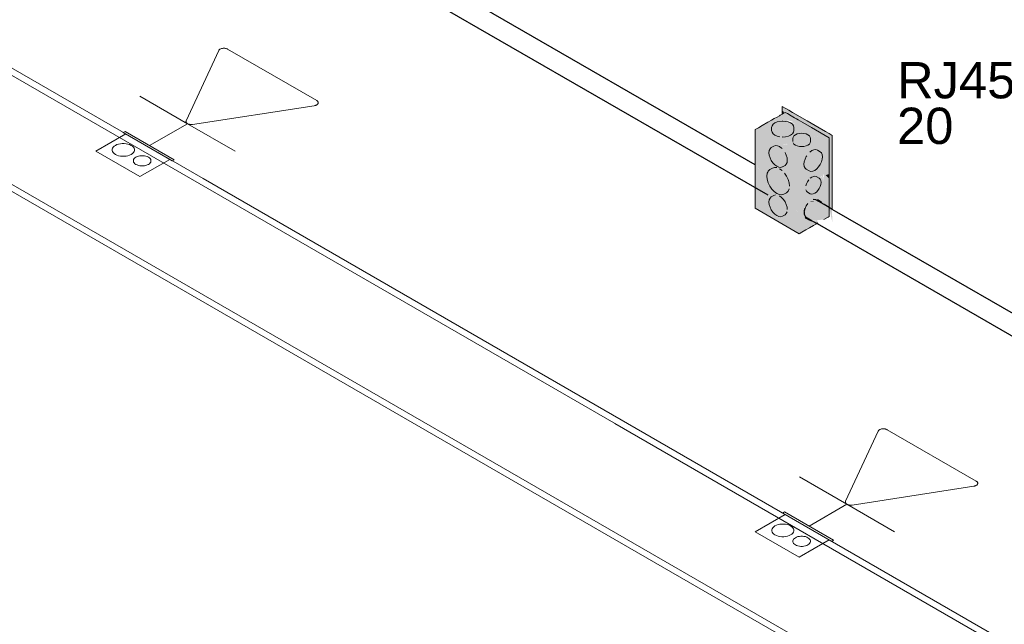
# Model space of a CAD drawing. Header units: millimetres. Extents: x 4476663 to 4477054, y -30323851 to -30323414.
# Tile 7 of 256: x 4476923.77 to 4476929.19, y -30323839.74 to -30323836.41. Entities that reach past the tile are written whole.
import ezdxf

# ---------------------------------------------------------------- set-up
doc = ezdxf.new("R2010")
doc.units = ezdxf.units.MM
doc.linetypes.add('NULL', pattern=[0])
for name, color, linetype, lineweight in [('CE-Caixa', 9, 'Continuous', 18), ('CE-Condutos (Baixa)', 6, 'Continuous', 25), ('CE-PT Dados', 7, 'Continuous', 5), ('IFC-Caixa de passagem-Contorno', 44, 'Continuous', 5), ('IFC-Parede padrão-Contorno', 44, 'Continuous', 5), ('Textos', 7, 'Continuous', 9)]:
    doc.layers.add(name, color=color, linetype=linetype, lineweight=lineweight)
doc.styles.add('ARIAL', font='arial.ttf')

msp = doc.modelspace()

# ---------------------------------------------------------------- hatches: boundary and pattern name
at = {"layer": 'CE-Caixa', "linetype": 'Continuous'}
for points in [[(4476927.966, -30323836.9066), (4476928.2257, -30323837.0557), (4476928.2257, -30323837.0825), (4476928.2432, -30323837.0435), (4476927.966, -30323836.8835)], [(4476927.9832, -30323836.9165), (4476927.8187, -30323837.0115), (4476927.966, -30323837.0278), (4476927.9153, -30323836.9852), (4476927.9237, -30323836.9777), (4476927.9526, -30323836.9639), (4476928.0008, -30323836.9696), (4476928.0198, -30323836.98), (4476928.04, -30323836.9794), (4476928.025, -30323836.9719), (4476928.0031, -30323836.9674), (4476927.9901, -30323836.9576), (4476928.0242, -30323836.9681), (4476928.0259, -30323836.9756), (4476928.0401, -30323836.979), (4476928.0274, -30323836.9814), (4476928.0267, -30323836.9874), (4476927.966, -30323837.0278), (4476928.2257, -30323837.0565)], [(4476927.9768, -30323836.9202), (4476927.9742, -30323836.9113), (4476927.966, -30323836.9066)], [(4476927.9681, -30323836.9253), (4476927.9768, -30323836.9202), (4476927.9661, -30323836.9067)], [(4476927.8187, -30323837.0115), (4476927.966, -30323837.0966), (4476927.9931, -30323837.0924), (4476927.966, -30323837.0778), (4476927.964, -30323837.0793), (4476927.9852, -30323837.0879), (4476928.0783, -30323837.1416), (4476928.2257, -30323837.0565), (4476928.0994, -30323837.0426), (4476928.085, -30323837.0437), (4476928.0363, -30323837.0392), (4476928.0994, -30323837.0426), (4476928.0297, -30323837.0349), (4476928.0216, -30323837.0427), (4476928.0312, -30323837.0477), (4476928.0552, -30323837.0753), (4476928.0312, -30323837.057), (4476928.0368, -30323837.0575), (4476928.0216, -30323837.0427), (4476928.0236, -30323837.0342)], [(4476927.8187, -30323837.4455), (4476928.0612, -30323837.5855), (4476928.0612, -30323837.1515), (4476927.8187, -30323837.0115), (4476927.966, -30323837.1042), (4476927.8291, -30323837.0295), (4476928.0508, -30323837.1575), (4476928.0508, -30323837.5675), (4476927.8291, -30323837.4395), (4476927.8291, -30323837.0295), (4476927.966, -30323837.1042), (4476927.8187, -30323837.0115)], [(4476927.9702, -30323836.9649), (4476927.9396, -30323836.9696), (4476927.9172, -30323836.9825), (4476927.909, -30323837.0002), (4476927.9111, -30323837.0262), (4476927.9269, -30323837.042), (4476927.9544, -30323837.0512), (4476927.966, -30323837.0397), (4476927.966, -30323837.0521), (4476927.9861, -30323837.0512), (4476928.0135, -30323837.042), (4476928.0294, -30323837.0262), (4476928.0315, -30323837.0002), (4476928.0233, -30323836.9825), (4476928.0008, -30323836.9696)], [(4476927.8291, -30323837.4395), (4476927.9089, -30323837.338), (4476927.8895, -30323837.3042), (4476927.884, -30323837.2856), (4476927.884, -30323837.2525), (4476927.8978, -30323837.2325), (4476927.9218, -30323837.2209), (4476927.8944, -30323837.2294), (4476927.952, -30323837.2832), (4476927.966, -30323837.2653), (4476927.9579, -30323837.2097), (4476927.9308, -30323837.2019), (4476927.966, -30323837.1693), (4476927.966, -30323837.2072), (4476927.9579, -30323837.2097), (4476927.966, -30323837.2653), (4476928.0508, -30323837.1575), (4476927.8291, -30323837.0295), (4476927.8291, -30323837.2106), (4476927.8473, -30323837.244), (4476927.8354, -30323837.2304), (4476927.8548, -30323837.2571), (4476927.8291, -30323837.2123)], [(4476928.0615, -30323837.0329), (4476928.0497, -30323837.0357), (4476928.0317, -30323837.0461), (4476928.0252, -30323837.0602), (4476928.0268, -30323837.0844), (4476928.0395, -30323837.097), (4476928.0615, -30323837.1044), (4476928.0868, -30323837.1043), (4476928.1088, -30323837.097), (4476928.1215, -30323837.0843), (4476928.1215, -30323837.0529), (4476928.1088, -30323837.0402), (4476928.0868, -30323837.0329)], [(4476928.2257, -30323837.4905), (4476928.2257, -30323837.3312), (4476928.2238, -30323837.3108), (4476928.2257, -30323837.2816), (4476928.2061, -30323837.263), (4476928.2257, -30323837.2563), (4476928.2257, -30323837.0565), (4476928.0783, -30323837.1416), (4476928.1221, -30323837.1656), (4476928.1623, -30323837.1513), (4476928.1699, -30323837.2128), (4476928.136, -30323837.1965), (4476928.1221, -30323837.1656), (4476928.0783, -30323837.1416), (4476928.0612, -30323837.1515), (4476928.1587, -30323837.3524), (4476928.1645, -30323837.3458), (4476928.1689, -30323837.2792), (4476928.1747, -30323837.284), (4476928.1825, -30323837.2653), (4476928.1878, -30323837.2812), (4476928.1972, -30323837.2546), (4476928.1958, -30323837.2837), (4476928.192, -30323837.2925), (4476928.1968, -30323837.2639), (4476928.1906, -30323837.2821), (4476928.1874, -30323837.2648), (4476928.1796, -30323837.2787), (4476928.1764, -30323837.2659), (4476928.1722, -30323837.2764), (4476928.1797, -30323837.3137), (4476928.1679, -30323837.3427), (4476928.1587, -30323837.3524)], [(4476928.2408, -30323837.2029), (4476928.2432, -30323837.3497), (4476928.2432, -30323837.0435), (4476928.2257, -30323837.0825), (4476928.2257, -30323837.4406), (4476928.2432, -30323837.5235), (4476928.2414, -30323837.4503), (4476928.2432, -30323837.4513), (4476928.2432, -30323837.3497), (4476928.2408, -30323837.2029), (4476928.2358, -30323837.211)], [(4476927.9, -30323837.1673), (4476927.9158, -30323837.1947), (4476927.9375, -30323837.2139), (4476927.9591, -30323837.2197), (4476927.9827, -30323837.2086), (4476927.9939, -30323837.1926), (4476927.9939, -30323837.1667), (4476927.9827, -30323837.1379), (4476927.9591, -30323837.1331), (4476927.966, -30323837.1239), (4476927.966, -30323837.1166), (4476927.952, -30323837.1055), (4476927.9304, -30323837.0997), (4476927.9, -30323837.1173), (4476927.8942, -30323837.1389)], [(4476927.966, -30323837.0966), (4476928.0612, -30323837.1515), (4476928.0783, -30323837.1416), (4476927.9969, -30323837.0946)], [(4476928.0508, -30323837.5675), (4476928.0508, -30323837.4661), (4476928.043, -30323837.4457), (4476928.031, -30323837.4526), (4476927.966, -30323837.4172), (4476927.966, -30323837.4896), (4476927.937, -30323837.489), (4476927.9104, -30323837.461), (4476927.8976, -30323837.4429), (4476927.8957, -30323837.3988), (4476927.9068, -30323837.383), (4476927.966, -30323837.4172), (4476927.966, -30323837.3281), (4476927.9935, -30323837.3329), (4476927.966, -30323837.3488), (4476927.966, -30323837.4172), (4476928.031, -30323837.4526), (4476928.043, -30323837.4457), (4476928.0508, -30323837.4634), (4476928.0508, -30323837.1575), (4476927.966, -30323837.2653), (4476927.9261, -30323837.3316), (4476927.9427, -30323837.2949), (4476927.8291, -30323837.4395)], [(4476928.0664, -30323837.3054), (4476928.0612, -30323837.2984), (4476928.0612, -30323837.4802), (4476928.0734, -30323837.4873), (4476928.0854, -30323837.4892), (4476928.0612, -30323837.4802), (4476928.0612, -30323837.5855), (4476928.1635, -30323837.5264), (4476928.1595, -30323837.511), (4476928.1246, -30323837.5144), (4476928.1111, -30323837.5091), (4476928.1595, -30323837.511), (4476928.1967, -30323837.5073), (4476928.1403, -30323837.3952), (4476928.2206, -30323837.4935), (4476928.2257, -30323837.4905), (4476928.0612, -30323837.1515), (4476928.0612, -30323837.2984), (4476928.0664, -30323837.3054), (4476928.1018, -30323837.336)], [(4476928.188, -30323837.1754), (4476928.1895, -30323837.1616), (4476928.1837, -30323837.14), (4476928.1609, -30323837.1244), (4476928.1415, -30323837.1227), (4476928.1191, -30323837.1356), (4476928.1246, -30323837.1558), (4476928.1086, -30323837.1466), (4476928.1184, -30323837.1648), (4476928.1025, -30323837.1556), (4476928.0928, -30323837.1741), (4476928.087, -30323837.2024), (4476928.0928, -30323837.2241), (4476928.1246, -30323837.2424), (4476928.1462, -30323837.2366), (4476928.1679, -30323837.2174)], [(4476927.884, -30323837.2856), (4476927.8895, -30323837.3042), (4476927.8983, -30323837.3226), (4476927.9098, -30323837.3393), (4476927.9232, -30323837.3535), (4476927.9375, -30323837.3639), (4476927.9518, -30323837.37), (4476927.9652, -30323837.3714), (4476927.9767, -30323837.3678), (4476928, -30323837.3512), (4476928.0056, -30323837.339), (4476927.9929, -30323837.3319), (4476928.0075, -30323837.3235), (4476928.0056, -30323837.3059), (4476928, -30323837.2872), (4476927.9912, -30323837.2689), (4476927.9797, -30323837.2521), (4476927.966, -30323837.2493), (4476927.966, -30323837.2382), (4476927.952, -30323837.2275), (4476927.9375, -30323837.2359), (4476927.9377, -30323837.2214), (4476927.9243, -30323837.2201), (4476927.9129, -30323837.2237), (4476927.8895, -30323837.2402), (4476927.8821, -30323837.2679)], [(4476928.188, -30323837.1754), (4476928.1679, -30323837.2174), (4476928.1768, -30323837.2043)], [(4476928.1552, -30323837.3561), (4476928.1635, -30323837.3473), (4476928.1762, -30323837.3253), (4476928.1809, -30323837.3026), (4476928.1762, -30323837.2853), (4476928.1548, -30323837.271), (4476928.1392, -30323837.2696), (4476928.1213, -30323837.28), (4476928.1289, -30323837.298), (4476928.113, -30323837.2888), (4476928.1058, -30323837.2993), (4476928.0968, -30323837.3224), (4476928.1116, -30323837.3426), (4476928.0968, -30323837.3431), (4476928.1003, -30323837.3508), (4476928.1217, -30323837.3651), (4476928.1372, -30323837.3664)], [(4476928.2257, -30323837.2563), (4476928.2063, -30323837.263), (4476928.2257, -30323837.2816)], [(4476927.9158, -30323837.4667), (4476927.9375, -30323837.4859), (4476927.9591, -30323837.4917), (4476927.9827, -30323837.4806), (4476927.9939, -30323837.4646), (4476927.9808, -30323837.4609), (4476927.9953, -30323837.4525), (4476927.9895, -30323837.4242), (4476927.9737, -30323837.3967), (4476927.952, -30323837.3775), (4476927.9375, -30323837.3859), (4476927.9408, -30323837.3728), (4476927.9263, -30323837.3812), (4476927.9304, -30323837.3717), (4476927.9214, -30323837.3745), (4476927.9, -30323837.3893), (4476927.8942, -30323837.4109), (4476927.9, -30323837.4393)], [(4476927.8945, -30323837.408), (4476927.9077, -30323837.4554), (4476927.966, -30323837.4671)], [(4476928.133, -30323837.5136), (4476928.1211, -30323837.5067), (4476928.188, -30323837.4474), (4476928.1768, -30323837.4056), (4476928.1625, -30323837.3997), (4476928.1426, -30323837.398), (4476928.1462, -30323837.4086), (4476928.1191, -30323837.4076), (4476928.1246, -30323837.4278), (4476928.1086, -30323837.4186), (4476928.0997, -30323837.4318), (4476928.0885, -30323837.4606), (4476928.0883, -30323837.4752), (4476928.1029, -30323837.4836), (4476928.0939, -30323837.4897), (4476928.0988, -30323837.4996), (4476928.1156, -30323837.5117)], [(4476928.1193, -30323837.4076), (4476928.1462, -30323837.4086), (4476928.1238, -30323837.4041)], [(4476928.1401, -30323837.3948), (4476928.1967, -30323837.5073), (4476928.2206, -30323837.4935)]]:
    msp.add_hatch(color=163, dxfattribs=at).paths.add_polyline_path(points)

# ---------------------------------------------------------------- linework, layer by layer
at = {"layer": 'CE-Caixa'}
for p, q in [((4476928.0033, -30323836.905), (4476927.966, -30323836.8835)), ((4476927.966, -30323836.8835), (4476927.966, -30323836.9058)), ((4476927.9234, -30323836.9511), (4476927.9077, -30323836.9601)), ((4476927.9388, -30323836.9422), (4476927.9234, -30323836.9511)), ((4476927.9513, -30323836.935), (4476927.9388, -30323836.9422)), ((4476927.9563, -30323836.9321), (4476927.9513, -30323836.935)), ((4476927.966, -30323836.9265), (4476927.9563, -30323836.9321)), ((4476927.966, -30323836.9058), (4476927.966, -30323836.9066)), ((4476927.966, -30323836.9066), (4476927.966, -30323836.9265)), ((4476927.978, -30323836.9196), (4476927.966, -30323836.9265)), ((4476927.9832, -30323836.9165), (4476927.978, -30323836.9196)), ((4476927.9955, -30323836.9236), (4476927.9832, -30323836.9165)), ((4476928.0163, -30323836.9356), (4476927.9955, -30323836.9236)), ((4476928.0238, -30323836.9168), (4476928.0033, -30323836.905)), ((4476928.0168, -30323836.9359), (4476928.0163, -30323836.9356)), ((4476928.0355, -30323836.9467), (4476928.0168, -30323836.9359)), ((4476928.1037, -30323836.963), (4476928.0238, -30323836.9168)), ((4476928.0461, -30323836.9528), (4476928.0355, -30323836.9467)), ((4476928.0557, -30323836.9584), (4476928.0461, -30323836.9528)), ((4476927.8358, -30323837.0016), (4476927.8187, -30323837.0115)), ((4476927.8187, -30323837.0115), (4476927.8187, -30323837.2063)), ((4476927.8572, -30323836.9893), (4476927.8358, -30323837.0016)), ((4476927.8888, -30323836.971), (4476927.8572, -30323836.9893)), ((4476927.9077, -30323836.9601), (4476927.8888, -30323836.971)), ((4476927.9111, -30323836.9911), (4476927.909, -30323837.0002)), ((4476927.909, -30323837.0002), (4476927.909, -30323837.017)), ((4476927.9172, -30323836.9825), (4476927.9111, -30323836.9911)), ((4476927.9269, -30323836.9752), (4476927.9172, -30323836.9825)), ((4476927.9396, -30323836.9696), (4476927.9269, -30323836.9752)), ((4476927.9544, -30323836.9661), (4476927.9396, -30323836.9696)), ((4476927.966, -30323836.9652), (4476927.9544, -30323836.9661)), ((4476927.9702, -30323836.9649), (4476927.966, -30323836.9652)), ((4476927.9861, -30323836.9661), (4476927.9702, -30323836.9649)), ((4476928.0008, -30323836.9696), (4476927.9861, -30323836.9661)), ((4476928.0135, -30323836.9752), (4476928.0008, -30323836.9696)), ((4476928.0233, -30323836.9825), (4476928.0135, -30323836.9752)), ((4476928.0294, -30323836.9911), (4476928.0233, -30323836.9825)), ((4476928.0315, -30323837.0002), (4476928.0294, -30323836.9911)), ((4476928.0315, -30323837.017), (4476928.0315, -30323837.0002)), ((4476928.0816, -30323836.9733), (4476928.0557, -30323836.9584)), ((4476928.1277, -30323837), (4476928.0816, -30323836.9733)), ((4476928.1699, -30323837.0011), (4476928.1037, -30323836.963)), ((4476928.2257, -30323837.0565), (4476928.1277, -30323837)), ((4476928.206, -30323837.022), (4476928.1699, -30323837.0011)), ((4476927.909, -30323837.017), (4476927.9111, -30323837.0262)), ((4476927.9111, -30323837.0262), (4476927.9172, -30323837.0347)), ((4476927.9172, -30323837.0347), (4476927.9269, -30323837.042)), ((4476927.9269, -30323837.042), (4476927.9396, -30323837.0476)), ((4476927.9396, -30323837.0476), (4476927.9544, -30323837.0512)), ((4476927.966, -30323837.0521), (4476927.9702, -30323837.0524)), ((4476927.9702, -30323837.0524), (4476927.9861, -30323837.0512)), ((4476927.9861, -30323837.0512), (4476928.0009, -30323837.0476)), ((4476928.0009, -30323837.0476), (4476928.0135, -30323837.042)), ((4476928.0135, -30323837.042), (4476928.0233, -30323837.0347)), ((4476928.0233, -30323837.0347), (4476928.0294, -30323837.0262)), ((4476928.0268, -30323837.0529), (4476928.0252, -30323837.0602)), ((4476928.0252, -30323837.0602), (4476928.0252, -30323837.077)), ((4476928.0317, -30323837.0461), (4476928.0268, -30323837.0529)), ((4476928.0294, -30323837.0262), (4476928.0315, -30323837.017)), ((4476928.0395, -30323837.0402), (4476928.0317, -30323837.0461)), ((4476928.0497, -30323837.0357), (4476928.0395, -30323837.0402)), ((4476928.0615, -30323837.0329), (4476928.0497, -30323837.0357)), ((4476928.0742, -30323837.0319), (4476928.0615, -30323837.0329)), ((4476928.0868, -30323837.0329), (4476928.0742, -30323837.0319)), ((4476928.0987, -30323837.0357), (4476928.0868, -30323837.0329)), ((4476928.1088, -30323837.0402), (4476928.0987, -30323837.0357)), ((4476928.1166, -30323837.0461), (4476928.1088, -30323837.0402)), ((4476928.1215, -30323837.0529), (4476928.1166, -30323837.0461)), ((4476928.1231, -30323837.0602), (4476928.1215, -30323837.0529)), ((4476928.1231, -30323837.077), (4476928.1231, -30323837.0602)), ((4476928.2257, -30323837.0334), (4476928.206, -30323837.022)), ((4476928.2432, -30323837.0435), (4476928.2257, -30323837.0334)), ((4476928.2257, -30323837.1587), (4476928.2257, -30323837.0565)), ((4476928.2432, -30323837.0662), (4476928.2432, -30323837.0435)), ((4476928.2432, -30323837.1072), (4476928.2432, -30323837.0662)), ((4476927.9, -30323837.1173), (4476927.8957, -30323837.1268)), ((4476927.9069, -30323837.1109), (4476927.9, -30323837.1173)), ((4476927.9214, -30323837.1025), (4476927.9069, -30323837.1109)), ((4476927.9304, -30323837.0997), (4476927.9214, -30323837.1025)), ((4476927.9408, -30323837.1008), (4476927.9304, -30323837.0997)), ((4476927.952, -30323837.1055), (4476927.9408, -30323837.1008)), ((4476927.9632, -30323837.1137), (4476927.952, -30323837.1055)), ((4476927.966, -30323837.1166), (4476927.9632, -30323837.1137)), ((4476928.0268, -30323837.0844), (4476928.0317, -30323837.0912)), ((4476928.0317, -30323837.0912), (4476928.0395, -30323837.097)), ((4476928.0395, -30323837.097), (4476928.0497, -30323837.1015)), ((4476928.0497, -30323837.1015), (4476928.0615, -30323837.1044)), ((4476928.0615, -30323837.1044), (4476928.0741, -30323837.1053)), ((4476928.0741, -30323837.1053), (4476928.0868, -30323837.1043)), ((4476928.0868, -30323837.1043), (4476928.0987, -30323837.1015)), ((4476928.0987, -30323837.1015), (4476928.1088, -30323837.097)), ((4476928.1088, -30323837.097), (4476928.1166, -30323837.0912)), ((4476928.1166, -30323837.0912), (4476928.1215, -30323837.0843)), ((4476928.1215, -30323837.0843), (4476928.1231, -30323837.077)), ((4476928.2432, -30323837.1991), (4476928.2432, -30323837.1072)), ((4476927.8957, -30323837.1268), (4476927.8942, -30323837.1389)), ((4476927.8942, -30323837.1389), (4476927.8957, -30323837.1527)), ((4476927.8957, -30323837.1527), (4476927.9, -30323837.1673)), ((4476927.9, -30323837.1673), (4476927.9069, -30323837.1816)), ((4476927.9895, -30323837.1522), (4476927.9827, -30323837.1379)), ((4476927.9939, -30323837.1667), (4476927.9895, -30323837.1522)), ((4476927.9953, -30323837.1805), (4476927.9939, -30323837.1667)), ((4476928.0928, -30323837.1741), (4476928.0885, -30323837.1886)), ((4476928.0997, -30323837.1598), (4476928.0928, -30323837.1741)), ((4476928.1025, -30323837.1556), (4476928.0997, -30323837.1598)), ((4476928.1303, -30323837.1274), (4476928.1191, -30323837.1356)), ((4476928.1415, -30323837.1227), (4476928.1303, -30323837.1274)), ((4476928.1519, -30323837.1216), (4476928.1415, -30323837.1227)), ((4476928.1609, -30323837.1244), (4476928.1519, -30323837.1216)), ((4476928.1768, -30323837.1336), (4476928.1609, -30323837.1244)), ((4476928.1837, -30323837.14), (4476928.1768, -30323837.1336)), ((4476928.188, -30323837.1495), (4476928.1837, -30323837.14)), ((4476928.1895, -30323837.1616), (4476928.188, -30323837.1495)), ((4476928.188, -30323837.1754), (4476928.1895, -30323837.1616)), ((4476928.2257, -30323837.2223), (4476928.2257, -30323837.1587)), ((4476927.8187, -30323837.2063), (4476927.8187, -30323837.3321)), ((4476927.9129, -30323837.2237), (4476927.8983, -30323837.232)), ((4476927.9069, -30323837.1816), (4476927.9158, -30323837.1947)), ((4476927.9243, -30323837.2201), (4476927.9129, -30323837.2237)), ((4476927.9158, -30323837.1947), (4476927.9263, -30323837.2058)), ((4476927.9377, -30323837.2214), (4476927.9243, -30323837.2201)), ((4476927.9263, -30323837.2058), (4476927.9375, -30323837.2139)), ((4476927.9375, -30323837.2139), (4476927.9487, -30323837.2187)), ((4476927.9487, -30323837.2187), (4476927.9591, -30323837.2197)), ((4476927.966, -30323837.2377), (4476927.952, -30323837.2275)), ((4476927.9591, -30323837.2197), (4476927.966, -30323837.2176)), ((4476927.966, -30323837.2176), (4476927.9681, -30323837.217)), ((4476927.9681, -30323837.217), (4476927.9827, -30323837.2086)), ((4476927.9827, -30323837.2086), (4476927.9895, -30323837.2022)), ((4476927.9895, -30323837.2022), (4476927.9939, -30323837.1926)), ((4476927.9939, -30323837.1926), (4476927.9953, -30323837.1805)), ((4476928.0885, -30323837.1886), (4476928.087, -30323837.2024)), ((4476928.087, -30323837.2024), (4476928.0885, -30323837.2145)), ((4476928.0885, -30323837.2145), (4476928.0928, -30323837.2241)), ((4476928.0928, -30323837.2241), (4476928.0997, -30323837.2305)), ((4476928.1462, -30323837.2366), (4476928.1574, -30323837.2285)), ((4476928.1574, -30323837.2285), (4476928.1679, -30323837.2174)), ((4476928.1679, -30323837.2174), (4476928.1768, -30323837.2043)), ((4476928.1768, -30323837.2043), (4476928.1837, -30323837.19)), ((4476928.1837, -30323837.19), (4476928.188, -30323837.1754)), ((4476928.2257, -30323837.2267), (4476928.2257, -30323837.2223)), ((4476928.2257, -30323837.2563), (4476928.2257, -30323837.2267)), ((4476928.2432, -30323837.2896), (4476928.2432, -30323837.1991)), ((4476927.884, -30323837.2525), (4476927.8821, -30323837.2679)), ((4476927.8821, -30323837.2679), (4476927.884, -30323837.2856)), ((4476927.887, -30323837.2457), (4476927.884, -30323837.2525)), ((4476927.8895, -30323837.2402), (4476927.887, -30323837.2457)), ((4476927.8983, -30323837.232), (4476927.8895, -30323837.2402)), ((4476927.9912, -30323837.2689), (4476927.9797, -30323837.2521)), ((4476928, -30323837.2872), (4476927.9912, -30323837.2689)), ((4476928.0997, -30323837.2305), (4476928.1156, -30323837.2397)), ((4476928.1156, -30323837.2397), (4476928.1246, -30323837.2424)), ((4476928.1303, -30323837.2734), (4476928.1213, -30323837.28)), ((4476928.1246, -30323837.2424), (4476928.135, -30323837.2414)), ((4476928.1392, -30323837.2696), (4476928.1303, -30323837.2734)), ((4476928.135, -30323837.2414), (4476928.1462, -30323837.2366)), ((4476928.1476, -30323837.2688), (4476928.1392, -30323837.2696)), ((4476928.1548, -30323837.271), (4476928.1476, -30323837.2688)), ((4476928.1707, -30323837.2802), (4476928.1548, -30323837.271)), ((4476928.1762, -30323837.2853), (4476928.1707, -30323837.2802)), ((4476928.2257, -30323837.2611), (4476928.2257, -30323837.2563)), ((4476928.2257, -30323837.2816), (4476928.2257, -30323837.2611)), ((4476928.2257, -30323837.2929), (4476928.2257, -30323837.2816)), ((4476927.8187, -30323837.3321), (4476927.8187, -30323837.4455)), ((4476927.884, -30323837.2856), (4476927.8895, -30323837.3042)), ((4476927.8895, -30323837.3042), (4476927.8983, -30323837.3226)), ((4476927.8983, -30323837.3226), (4476927.9098, -30323837.3393)), ((4476928.0056, -30323837.3059), (4476928, -30323837.2872)), ((4476928.0075, -30323837.3235), (4476928.0056, -30323837.3059)), ((4476928.1003, -30323837.3108), (4476928.0968, -30323837.3224)), ((4476928.1058, -30323837.2993), (4476928.1003, -30323837.3108)), ((4476928.113, -30323837.2888), (4476928.1058, -30323837.2993)), ((4476928.1635, -30323837.3473), (4476928.1707, -30323837.3368)), ((4476928.1707, -30323837.3368), (4476928.1762, -30323837.3253)), ((4476928.1797, -30323837.293), (4476928.1762, -30323837.2853)), ((4476928.1762, -30323837.3253), (4476928.1797, -30323837.3137)), ((4476928.1809, -30323837.3026), (4476928.1797, -30323837.293)), ((4476928.1797, -30323837.3137), (4476928.1809, -30323837.3026)), ((4476928.2257, -30323837.312), (4476928.2257, -30323837.2929)), ((4476928.2257, -30323837.3312), (4476928.2257, -30323837.312)), ((4476928.2257, -30323837.3948), (4476928.2257, -30323837.3312)), ((4476928.2432, -30323837.3497), (4476928.2432, -30323837.2896)), ((4476927.9, -30323837.3893), (4476927.8957, -30323837.3988)), ((4476927.9069, -30323837.3829), (4476927.9, -30323837.3893)), ((4476927.9214, -30323837.3745), (4476927.9069, -30323837.3829)), ((4476927.9098, -30323837.3393), (4476927.9232, -30323837.3535)), ((4476927.9304, -30323837.3717), (4476927.9214, -30323837.3745)), ((4476927.9232, -30323837.3535), (4476927.9375, -30323837.3639)), ((4476927.9375, -30323837.3639), (4476927.9518, -30323837.37)), ((4476927.9518, -30323837.37), (4476927.9652, -30323837.3714)), ((4476927.9632, -30323837.3857), (4476927.952, -30323837.3775)), ((4476927.9737, -30323837.3967), (4476927.9632, -30323837.3857)), ((4476927.9652, -30323837.3714), (4476927.9767, -30323837.3678)), ((4476927.9767, -30323837.3678), (4476927.9912, -30323837.3594)), ((4476927.9912, -30323837.3594), (4476928, -30323837.3512)), ((4476928, -30323837.3512), (4476928.0056, -30323837.339)), ((4476928.0968, -30323837.3431), (4476928.1003, -30323837.3508)), ((4476928.1003, -30323837.3508), (4476928.1058, -30323837.3559)), ((4476928.1058, -30323837.3559), (4476928.1217, -30323837.3651)), ((4476928.1217, -30323837.3651), (4476928.1289, -30323837.3673)), ((4476928.1289, -30323837.3673), (4476928.1372, -30323837.3664)), ((4476928.1372, -30323837.3664), (4476928.1462, -30323837.3626)), ((4476928.1462, -30323837.3626), (4476928.1552, -30323837.3561)), ((4476928.1552, -30323837.3561), (4476928.1635, -30323837.3473)), ((4476928.2432, -30323837.4069), (4476928.2432, -30323837.3497)), ((4476927.8187, -30323837.4455), (4476928.0612, -30323837.5855)), ((4476927.8957, -30323837.3988), (4476927.8942, -30323837.4109)), ((4476927.8942, -30323837.4109), (4476927.8957, -30323837.4247)), ((4476927.8957, -30323837.4247), (4476927.9, -30323837.4393)), ((4476927.9, -30323837.4393), (4476927.9069, -30323837.4536)), ((4476927.9827, -30323837.4099), (4476927.9737, -30323837.3967)), ((4476927.9895, -30323837.4242), (4476927.9827, -30323837.4099)), ((4476927.9939, -30323837.4387), (4476927.9895, -30323837.4242)), ((4476927.9953, -30323837.4525), (4476927.9939, -30323837.4387)), ((4476928.0928, -30323837.4461), (4476928.0885, -30323837.4606)), ((4476928.0997, -30323837.4318), (4476928.0928, -30323837.4461)), ((4476928.1086, -30323837.4186), (4476928.0997, -30323837.4318)), ((4476928.1768, -30323837.4056), (4476928.1609, -30323837.3964)), ((4476928.1837, -30323837.412), (4476928.1768, -30323837.4056)), ((4476928.1868, -30323837.4188), (4476928.1837, -30323837.412)), ((4476928.2257, -30323837.4905), (4476928.2257, -30323837.3948)), ((4476928.2432, -30323837.4513), (4476928.2432, -30323837.4069)), ((4476927.9069, -30323837.4536), (4476927.9158, -30323837.4667)), ((4476927.9158, -30323837.4667), (4476927.9263, -30323837.4778)), ((4476927.9263, -30323837.4778), (4476927.9375, -30323837.4859)), ((4476927.9375, -30323837.4859), (4476927.9487, -30323837.4907)), ((4476927.9487, -30323837.4907), (4476927.9591, -30323837.4917)), ((4476927.9591, -30323837.4917), (4476927.9681, -30323837.489)), ((4476927.9681, -30323837.489), (4476927.9827, -30323837.4806)), ((4476927.9827, -30323837.4806), (4476927.9895, -30323837.4742)), ((4476927.9895, -30323837.4742), (4476927.9939, -30323837.4646)), ((4476928.0928, -30323837.4961), (4476928.0997, -30323837.5025)), ((4476928.1967, -30323837.5073), (4476928.2206, -30323837.4935)), ((4476928.2206, -30323837.4935), (4476928.2257, -30323837.4905)), ((4476928.0979, -30323837.5643), (4476928.1183, -30323837.5525)), ((4476928.0997, -30323837.5025), (4476928.1156, -30323837.5117)), ((4476928.1156, -30323837.5117), (4476928.1246, -30323837.5144)), ((4476928.1183, -30323837.5525), (4476928.1401, -30323837.54)), ((4476928.1246, -30323837.5144), (4476928.133, -30323837.5136)), ((4476928.1401, -30323837.54), (4476928.1523, -30323837.5329)), ((4476928.1523, -30323837.5329), (4476928.1635, -30323837.5264)), ((4476928.0612, -30323837.5855), (4476928.076, -30323837.5769)), ((4476928.076, -30323837.5769), (4476928.0979, -30323837.5643))]:
    msp.add_line(p, q, dxfattribs=at)
at = {"layer": 'CE-Condutos (Baixa)'}
for p, q in [((4476927.8187, -30323837.2063), (4476924.6351, -30323835.3682)), ((4476924.5261, -30323835.4311), (4476927.887, -30323837.3716)), ((4476928.1522, -30323837.3988), (4476928.1382, -30323837.3976)), ((4476928.1981, -30323837.4253), (4476928.1522, -30323837.3988)), ((4476928.2257, -30323837.4413), (4476928.1981, -30323837.4253)), ((4476928.2432, -30323837.4513), (4476928.2257, -30323837.4413)), ((4476928.0922, -30323837.4473), (4476928.0883, -30323837.4597)), ((4476928.0883, -30323837.4622), (4476928.0883, -30323837.4783)), ((4476928.0883, -30323837.4783), (4476928.0948, -30323837.4916)), ((4476928.0948, -30323837.4916), (4476928.133, -30323837.5136)), ((4476928.2684, -30323837.4659), (4476928.2432, -30323837.4513)), ((4476930.7433, -30323838.8948), (4476928.2684, -30323837.4659)), ((4476928.133, -30323837.5136), (4476928.1458, -30323837.521)), ((4476928.1458, -30323837.521), (4476928.1594, -30323837.5288)), ((4476928.1594, -30323837.5288), (4476930.7433, -30323839.0206))]:
    msp.add_line(p, q, dxfattribs=at)
at = {"layer": 'CE-PT Dados'}
for p, q in [((4476924.6831, -30323836.9628), (4476924.8627, -30323836.5757)), ((4476924.9119, -30323836.5681), (4476925.4023, -30323836.8515)), ((4476924.6907, -30323836.9791), (4476924.4287, -30323836.8279)), ((4476925.3891, -30323836.8799), (4476924.7191, -30323836.9835)), ((4476924.6907, -30323836.9791), (4476924.4818, -30323837.0998)), ((4476924.6907, -30323836.9791), (4476924.9526, -30323837.1304)), ((4476928.3163, -30323839.0604), (4476928.496, -30323838.6734)), ((4476928.5452, -30323838.6658), (4476929.0355, -30323838.9492)), ((4476928.3239, -30323839.0768), (4476928.062, -30323838.9256)), ((4476929.0224, -30323838.9776), (4476928.3523, -30323839.0812)), ((4476928.3239, -30323839.0768), (4476928.115, -30323839.1974)), ((4476928.3239, -30323839.0768), (4476928.5859, -30323839.228))]:
    msp.add_line(p, q, dxfattribs=at)
for points in [[(4476924.9119, -30323836.5681), (4476924.9093, -30323836.5668), (4476924.9065, -30323836.5656), (4476924.9035, -30323836.5647), (4476924.9003, -30323836.564), (4476924.897, -30323836.5635), (4476924.8937, -30323836.5632), (4476924.8902, -30323836.5631), (4476924.8868, -30323836.5633), (4476924.8835, -30323836.5637), (4476924.8802, -30323836.5643), (4476924.8771, -30323836.5652), (4476924.8742, -30323836.5662), (4476924.8715, -30323836.5674), (4476924.8691, -30323836.5688), (4476924.867, -30323836.5704), (4476924.8652, -30323836.572), (4476924.8638, -30323836.5738), (4476924.8627, -30323836.5757)], [(4476925.3891, -30323836.8799), (4476925.3923, -30323836.8793), (4476925.3954, -30323836.8784), (4476925.3983, -30323836.8774), (4476925.401, -30323836.8762), (4476925.4034, -30323836.8748), (4476925.4055, -30323836.8732), (4476925.4073, -30323836.8715), (4476925.4088, -30323836.8697), (4476925.4099, -30323836.8679), (4476925.4106, -30323836.8659), (4476925.4109, -30323836.864), (4476925.4108, -30323836.862), (4476925.4103, -30323836.8601), (4476925.4094, -30323836.8581), (4476925.4081, -30323836.8563), (4476925.4065, -30323836.8546), (4476925.4045, -30323836.853), (4476925.4023, -30323836.8515)], [(4476924.6831, -30323836.9628), (4476924.6824, -30323836.9647), (4476924.6821, -30323836.9666), (4476924.6822, -30323836.9686), (4476924.6827, -30323836.9706), (4476924.6835, -30323836.9725), (4476924.6848, -30323836.9743), (4476924.6864, -30323836.9761), (4476924.6884, -30323836.9777), (4476924.6907, -30323836.9791), (4476924.6932, -30323836.9805), (4476924.696, -30323836.9816), (4476924.699, -30323836.9825), (4476924.7022, -30323836.9833), (4476924.7055, -30323836.9838), (4476924.7089, -30323836.984), (4476924.7123, -30323836.9841), (4476924.7157, -30323836.9839), (4476924.7191, -30323836.9835)], [(4476928.5452, -30323838.6658), (4476928.5426, -30323838.6645), (4476928.5398, -30323838.6633), (4476928.5368, -30323838.6624), (4476928.5336, -30323838.6617), (4476928.5303, -30323838.6611), (4476928.5269, -30323838.6609), (4476928.5235, -30323838.6608), (4476928.5201, -30323838.661), (4476928.5168, -30323838.6614), (4476928.5135, -30323838.662), (4476928.5104, -30323838.6628), (4476928.5075, -30323838.6639), (4476928.5048, -30323838.6651), (4476928.5024, -30323838.6665), (4476928.5003, -30323838.668), (4476928.4985, -30323838.6697), (4476928.497, -30323838.6715), (4476928.496, -30323838.6734)], [(4476929.0224, -30323838.9776), (4476929.0256, -30323838.9769), (4476929.0287, -30323838.9761), (4476929.0316, -30323838.9751), (4476929.0343, -30323838.9738), (4476929.0367, -30323838.9724), (4476929.0388, -30323838.9709), (4476929.0406, -30323838.9692), (4476929.0421, -30323838.9674), (4476929.0431, -30323838.9656), (4476929.0438, -30323838.9636), (4476929.0441, -30323838.9617), (4476929.044, -30323838.9597), (4476929.0435, -30323838.9577), (4476929.0427, -30323838.9558), (4476929.0414, -30323838.954), (4476929.0398, -30323838.9523), (4476929.0378, -30323838.9506), (4476929.0355, -30323838.9492)], [(4476928.3163, -30323839.0604), (4476928.3156, -30323839.0624), (4476928.3153, -30323839.0643), (4476928.3154, -30323839.0663), (4476928.3159, -30323839.0683), (4476928.3168, -30323839.0702), (4476928.3181, -30323839.072), (4476928.3197, -30323839.0737), (4476928.3217, -30323839.0753), (4476928.3239, -30323839.0768), (4476928.3265, -30323839.0781), (4476928.3293, -30323839.0793), (4476928.3323, -30323839.0802), (4476928.3355, -30323839.0809), (4476928.3388, -30323839.0814), (4476928.3422, -30323839.0817), (4476928.3456, -30323839.0818), (4476928.349, -30323839.0816), (4476928.3523, -30323839.0812)]]:
    msp.add_lwpolyline(points, dxfattribs=at)
at = {"layer": 'IFC-Caixa de passagem-Contorno'}
for p, q in [((4476924.3501, -30323837.0358), (4476924.1856, -30323837.1308)), ((4476924.3467, -30323837.0218), (4476924.3363, -30323837.0278)), ((4476924.6065, -30323837.1838), (4476924.3363, -30323837.0278)), ((4476924.6169, -30323837.1778), (4476924.3467, -30323837.0218)), ((4476924.4281, -30323837.2708), (4476924.1856, -30323837.1308)), ((4476924.5926, -30323837.1758), (4476924.4281, -30323837.2708)), ((4476924.6169, -30323837.1778), (4476924.6065, -30323837.1838)), ((4476927.9799, -30323839.1194), (4476927.9695, -30323839.1254)), ((4476928.2397, -30323839.2814), (4476927.9695, -30323839.1254)), ((4476928.2501, -30323839.2754), (4476927.9799, -30323839.1194)), ((4476927.9834, -30323839.1334), (4476927.8189, -30323839.2284)), ((4476928.0613, -30323839.3684), (4476927.8189, -30323839.2284)), ((4476928.2259, -30323839.2734), (4476928.0613, -30323839.3684)), ((4476928.2501, -30323839.2754), (4476928.2397, -30323839.2814))]:
    msp.add_line(p, q, dxfattribs=at)
for points in [[(4476924.3802, -30323837.0984), (4476924.372, -30323837.0944), (4476924.3628, -30323837.0914), (4476924.3528, -30323837.0893), (4476924.3423, -30323837.0882), (4476924.3316, -30323837.0882), (4476924.3211, -30323837.0893), (4476924.3111, -30323837.0914), (4476924.3019, -30323837.0944), (4476924.2937, -30323837.0984), (4476924.2869, -30323837.1031), (4476924.2815, -30323837.1084), (4476924.2779, -30323837.1142), (4476924.276, -30323837.1203), (4476924.276, -30323837.1264), (4476924.2779, -30323837.1325), (4476924.2815, -30323837.1383), (4476924.2869, -30323837.1436), (4476924.2937, -30323837.1483), (4476924.3019, -30323837.1523), (4476924.3111, -30323837.1553), (4476924.3211, -30323837.1574), (4476924.3316, -30323837.1585), (4476924.3423, -30323837.1585), (4476924.3528, -30323837.1574), (4476924.3628, -30323837.1553), (4476924.372, -30323837.1523), (4476924.3802, -30323837.1483), (4476924.387, -30323837.1436), (4476924.3924, -30323837.1383), (4476924.396, -30323837.1325), (4476924.3979, -30323837.1264), (4476924.3979, -30323837.1203), (4476924.396, -30323837.1142), (4476924.3924, -30323837.1084), (4476924.387, -30323837.1031), (4476924.3802, -30323837.0984)], [(4476924.4754, -30323837.1635), (4476924.4688, -30323837.1603), (4476924.4615, -30323837.1578), (4476924.4535, -30323837.1562), (4476924.4451, -30323837.1553), (4476924.4366, -30323837.1553), (4476924.4283, -30323837.1562), (4476924.4203, -30323837.1578), (4476924.4129, -30323837.1603), (4476924.4064, -30323837.1635), (4476924.401, -30323837.1672), (4476924.3967, -30323837.1715), (4476924.3938, -30323837.1761), (4476924.3923, -30323837.1809), (4476924.3923, -30323837.1858), (4476924.3938, -30323837.1906), (4476924.3967, -30323837.1952), (4476924.401, -30323837.1995), (4476924.4064, -30323837.2033), (4476924.4129, -30323837.2064), (4476924.4203, -30323837.2089), (4476924.4283, -30323837.2105), (4476924.4366, -30323837.2114), (4476924.4451, -30323837.2114), (4476924.4535, -30323837.2105), (4476924.4615, -30323837.2089), (4476924.4688, -30323837.2064), (4476924.4754, -30323837.2033), (4476924.4808, -30323837.1995), (4476924.4851, -30323837.1952), (4476924.488, -30323837.1906), (4476924.4894, -30323837.1858), (4476924.4894, -30323837.1809), (4476924.488, -30323837.1761), (4476924.4851, -30323837.1715), (4476924.4808, -30323837.1672), (4476924.4754, -30323837.1635)], [(4476928.0135, -30323839.1961), (4476928.0053, -30323839.1921), (4476927.9961, -30323839.189), (4476927.9861, -30323839.1869), (4476927.9756, -30323839.1859), (4476927.9649, -30323839.1859), (4476927.9544, -30323839.1869), (4476927.9444, -30323839.189), (4476927.9352, -30323839.1921), (4476927.927, -30323839.1961), (4476927.9202, -30323839.2008), (4476927.9148, -30323839.2061), (4476927.9112, -30323839.2119), (4476927.9093, -30323839.218), (4476927.9093, -30323839.2241), (4476927.9112, -30323839.2302), (4476927.9148, -30323839.2359), (4476927.9202, -30323839.2413), (4476927.927, -30323839.246), (4476927.9352, -30323839.2499), (4476927.9444, -30323839.253), (4476927.9544, -30323839.2551), (4476927.9649, -30323839.2562), (4476927.9756, -30323839.2562), (4476927.9861, -30323839.2551), (4476927.9961, -30323839.253), (4476928.0053, -30323839.2499), (4476928.0135, -30323839.246), (4476928.0203, -30323839.2413), (4476928.0257, -30323839.2359), (4476928.0293, -30323839.2302), (4476928.0312, -30323839.2241), (4476928.0312, -30323839.218), (4476928.0293, -30323839.2119), (4476928.0257, -30323839.2061), (4476928.0203, -30323839.2008), (4476928.0135, -30323839.1961)], [(4476928.1086, -30323839.2611), (4476928.1021, -30323839.258), (4476928.0948, -30323839.2555), (4476928.0868, -30323839.2538), (4476928.0784, -30323839.253), (4476928.0699, -30323839.253), (4476928.0615, -30323839.2538), (4476928.0536, -30323839.2555), (4476928.0462, -30323839.258), (4476928.0397, -30323839.2611), (4476928.0342, -30323839.2649), (4476928.03, -30323839.2691), (4476928.0271, -30323839.2737), (4476928.0256, -30323839.2786), (4476928.0256, -30323839.2835), (4476928.0271, -30323839.2883), (4476928.03, -30323839.2929), (4476928.0342, -30323839.2972), (4476928.0397, -30323839.3009), (4476928.0462, -30323839.3041), (4476928.0536, -30323839.3065), (4476928.0615, -30323839.3082), (4476928.0699, -30323839.3091), (4476928.0784, -30323839.3091), (4476928.0868, -30323839.3082), (4476928.0948, -30323839.3065), (4476928.1021, -30323839.3041), (4476928.1086, -30323839.3009), (4476928.1141, -30323839.2972), (4476928.1183, -30323839.2929), (4476928.1213, -30323839.2883), (4476928.1227, -30323839.2835), (4476928.1227, -30323839.2786), (4476928.1213, -30323839.2737), (4476928.1183, -30323839.2691), (4476928.1141, -30323839.2649), (4476928.1086, -30323839.2611)]]:
    msp.add_lwpolyline(points, dxfattribs=at)
at = {"layer": 'IFC-Parede padrão-Contorno', "color": 8, "lineweight": 5}
for p, q in [((4476928.4807, -30323839.4606), (4476917.4575, -30323833.0963)), ((4476924.7764, -30323837.2819), (4476917.4921, -30323833.0763)), ((4476925.5754, -30323838.3832), (4476916.9379, -30323833.3963)), ((4476927.9364, -30323839.7863), (4476916.9379, -30323833.4363)), ((4476932.9247, -30323841.9863), (4476924.7764, -30323837.2819)), ((4476932.3704, -30323842.3063), (4476925.5754, -30323838.3832)), ((4476932.89, -30323842.0063), (4476927.0454, -30323838.6318))]:
    msp.add_line(p, q, dxfattribs=at)

# ---------------------------------------------------------------- texts
at = {"layer": 'Textos', "linetype": 'NULL', "char_height": 0.2, "attachment_point": 7, "line_spacing_factor": 0.6, "style": 'ARIAL'}
for s, insert, width in [('RJ45(1)', (4476928.5996, -30323836.8995), 1.987195), ('20', (4476928.5996, -30323837.0935), 0.621341)]:
    msp.add_mtext(s, dxfattribs=dict(at, insert=insert, width=width))

doc.saveas('drawing.dxf')
